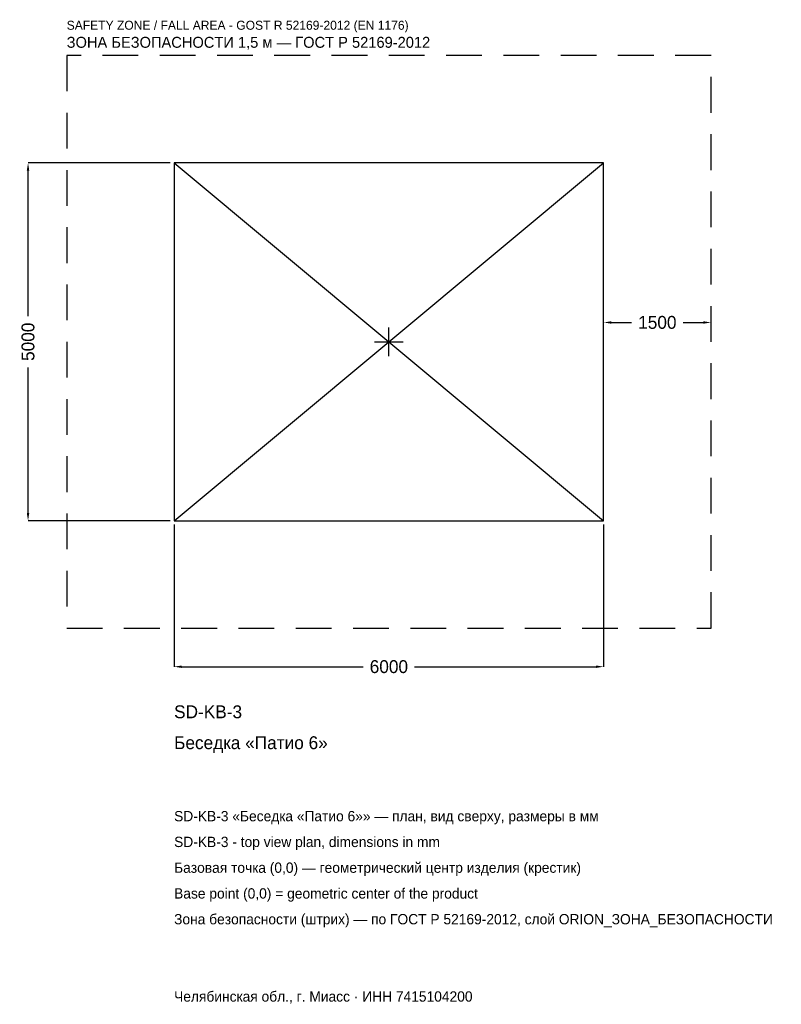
# Model space of a CAD drawing. Header units: metres. Extents: x -5157 to 5481, y -9257 to 4501.
import ezdxf

# ---------------------------------------------------------------- set-up
doc = ezdxf.new("R2010")
doc.units = ezdxf.units.M
doc.linetypes.add('DASHED', pattern=[800, 500, -300])
for name, color, linetype in [('ORION_ДАННЫЕ', 3, 'Continuous'), ('ORION_ЗОНА_БЕЗОПАСНОСТИ', 1, 'Continuous'), ('ORION_КОНТУР', 7, 'Continuous'), ('ORION_РАЗМЕРЫ', 8, 'Continuous')]:
    doc.layers.add(name, color=color, linetype=linetype)
doc.dimstyles.new('ORION', dxfattribs={"dimtxt": 180, "dimasz": 108, "dimexe": 1.25, "dimexo": 54, "dimtad": 1, "dimdec": 0, "dimcen": 2.5, "dimazin": 3, "dimtfac": 1, "dimtmove": 0, "dimatfit": 3, "dimarcsym": 0})

# ---------------------------------------------------------------- blocks, each defined once
blk = doc.blocks.new('_CLOSEDFILLED')
at = {"color": 0, "linetype": 'BYBLOCK'}
blk.add_solid([(-1, 0.16), (0, 0), (-1, -0.16)], dxfattribs=at)
blk = doc.blocks.new('*D1')
for p, q in [((-3000, -2554), (-3000, -4540)), ((3000, -2554), (3000, -4540)), ((-2892, -4540), (-360, -4540)), ((360, -4540), (2892, -4540))]:
    blk.add_line(p, q)
at = {"layer": 'Defpoints'}
for p in [(-3000, -2500), (3000, -2500), (-3000, -4540)]:
    blk.add_point(p, dxfattribs=at)
at = {"layer": 'ORION_РАЗМЕРЫ', "xscale": 108, "yscale": 108, "rotation": 180}
blk.add_blockref('_CLOSEDFILLED', (-3000, -4540), dxfattribs=at)
at = {"layer": 'ORION_РАЗМЕРЫ', "xscale": 108, "yscale": 108}
blk.add_blockref('_CLOSEDFILLED', (3000, -4540), dxfattribs=at)
at = {"layer": 'ORION_РАЗМЕРЫ', "insert": (0, -4540), "char_height": 180, "attachment_point": 5}
blk.add_mtext('6000', dxfattribs=at)
blk = doc.blocks.new('*D2')
for p, q in [((-3054, 2500), (-5040, 2500)), ((-5040, 360), (-5040, 2392)), ((-5040, -2392), (-5040, -360)), ((-3054, -2500), (-5040, -2500))]:
    blk.add_line(p, q)
at = {"layer": 'Defpoints'}
for p in [(-3000, 2500), (-5040, -2500), (-3000, -2500)]:
    blk.add_point(p, dxfattribs=at)
at = {"layer": 'ORION_РАЗМЕРЫ', "xscale": 108, "yscale": 108}
for p, rotation in [((-5040, 2500), 90), ((-5040, -2500), 270)]:
    blk.add_blockref('_CLOSEDFILLED', p, dxfattribs=dict(at, rotation=rotation))
at = {"layer": 'ORION_РАЗМЕРЫ', "insert": (-5040, 0), "char_height": 180, "attachment_point": 5, "rotation": 90}
blk.add_mtext('5000', dxfattribs=at)
blk = doc.blocks.new('*D3')
for p, q in [((3000, 54), (3000, 270)), ((3108, 270), (3390, 270)), ((4110, 270), (4392, 270)), ((4500, 54), (4500, 270))]:
    blk.add_line(p, q)
at = {"layer": 'Defpoints'}
for p in [(3000, 270), (3000, 0), (4500, 0)]:
    blk.add_point(p, dxfattribs=at)
at = {"layer": 'ORION_РАЗМЕРЫ', "xscale": 108, "yscale": 108, "rotation": 180}
blk.add_blockref('_CLOSEDFILLED', (3000, 270), dxfattribs=at)
at = {"layer": 'ORION_РАЗМЕРЫ', "xscale": 108, "yscale": 108}
blk.add_blockref('_CLOSEDFILLED', (4500, 270), dxfattribs=at)
at = {"layer": 'ORION_РАЗМЕРЫ', "insert": (3750, 270), "char_height": 180, "attachment_point": 5}
blk.add_mtext('1500', dxfattribs=at)
blk = doc.blocks.new('ОРИОН SD-KB-3 Беседка Патио 6')
at = {"layer": 'ORION_ЗОНА_БЕЗОПАСНОСТИ', "linetype": 'DASHED'}
blk.add_lwpolyline([(-4500, -4000), (4500, -4000), (4500, 4000), (-4500, 4000)], close=True, dxfattribs=at)
at = {"layer": 'ORION_КОНТУР'}
for p, q in [((-3000, -2500), (3000, 2500)), ((-3000, 2500), (3000, -2500))]:
    blk.add_line(p, q, dxfattribs=at)
blk.add_lwpolyline([(-3000, -2500), (3000, -2500), (3000, 2500), (-3000, 2500)], close=True, dxfattribs=at)
at = {"layer": 'ORION_РАЗМЕРЫ'}
for p, q in [((0, -200), (0, 200)), ((-200, 0), (200, 0))]:
    blk.add_line(p, q, dxfattribs=at)
at = {"layer": 'ORION_ДАННЫЕ'}
for tag, p in [('АРТИКУЛ', (-3000, -5260)), ('НАИМЕНОВАНИЕ', (-3000, -5692))]:
    blk.add_attdef(tag, p, '', height=180, dxfattribs=at)
at = {"layer": 'ORION_ДАННЫЕ', "flags": 1}
for tag, p in [('ПРОИЗВОДИТЕЛЬ', (-3000, -6124)), ('ТЕЛЕФОН', (-3000, -6556)), ('САЙТ', (-3000, -7420)), ('АДРЕС', (-3000, -7852)), ('РЕКВИЗИТЫ', (-3000, -8284)), ('ГАБАРИТЫ', (-3000, -8716)), ('ЗОНА_БЕЗОПАСНОСТИ', (-3000, -9148))]:
    blk.add_attdef(tag, p, '', height=180, dxfattribs=at)
at = {"layer": 'ORION_ЗОНА_БЕЗОПАСНОСТИ', "color": 1}
for s, height, p in [('SAFETY ZONE / FALL AREA - GOST R 52169-2012 (EN 1176)', 126, (-4500, 4360)), ('ЗОНА БЕЗОПАСНОСТИ 1,5 м — ГОСТ Р 52169-2012', 153, (-4500, 4108))]:
    blk.add_text(s, height=height, dxfattribs=at).set_placement(p)
at = {"layer": 'ORION_РАЗМЕРЫ'}
dim = blk.add_linear_dim(base=(-5040, -2500), p1=(-3000, -2500), p2=(-3000, 2500), angle=90, dimstyle='ORION', dxfattribs=at)
dim.commit()
dim.dimension.update_dxf_attribs({"geometry": '*D2', "text_midpoint": (-5040, 0)})
for base, p1, p2, picture, middle in [((3000, 270), (3000, 0), (4500, 0), '*D3', (3750, 270)), ((-3000, -4540), (-3000, -2500), (3000, -2500), '*D1', (0, -4540))]:
    dim = blk.add_linear_dim(base=base, p1=p1, p2=p2, dimstyle='ORION', dxfattribs=at)
    dim.commit()
    dim.dimension.update_dxf_attribs({"geometry": picture, "text_midpoint": middle})

msp = doc.modelspace()

# ---------------------------------------------------------------- block references
msp.add_blockref('ОРИОН SD-KB-3 Беседка Патио 6', (0, 0)).add_auto_attribs({'АРТИКУЛ': 'SD-KB-3', 'НАИМЕНОВАНИЕ': 'Беседка «Патио 6»'})

# ---------------------------------------------------------------- texts
at = {"layer": 'ORION_ДАННЫЕ', "color": 3}
for s, p in [('SD-KB-3 «Беседка «Патио 6»» — план, вид сверху, размеры в мм', (-3000, -6700)), ('SD-KB-3 - top view plan, dimensions in mm', (-3000, -7060)), ('Челябинская обл., г. Миасс · ИНН 7415104200', (-3000, -9220))]:
    msp.add_text(s, height=144, dxfattribs=at).set_placement(p)
at = {"layer": 'ORION_ДАННЫЕ', "color": 7}
for s, p in [('Базовая точка (0,0) — геометрический центр изделия (крестик)', (-3000, -7420)), ('Base point (0,0) = geometric center of the product', (-3000, -7780))]:
    msp.add_text(s, height=144, dxfattribs=at).set_placement(p)
at = {"layer": 'ORION_ДАННЫЕ', "color": 1}
msp.add_text('Зона безопасности (штрих) — по ГОСТ Р 52169-2012, слой ORION_ЗОНА_БЕЗОПАСНОСТИ', height=144, dxfattribs=at).set_placement((-3000, -8140))

doc.saveas('drawing.dxf')
